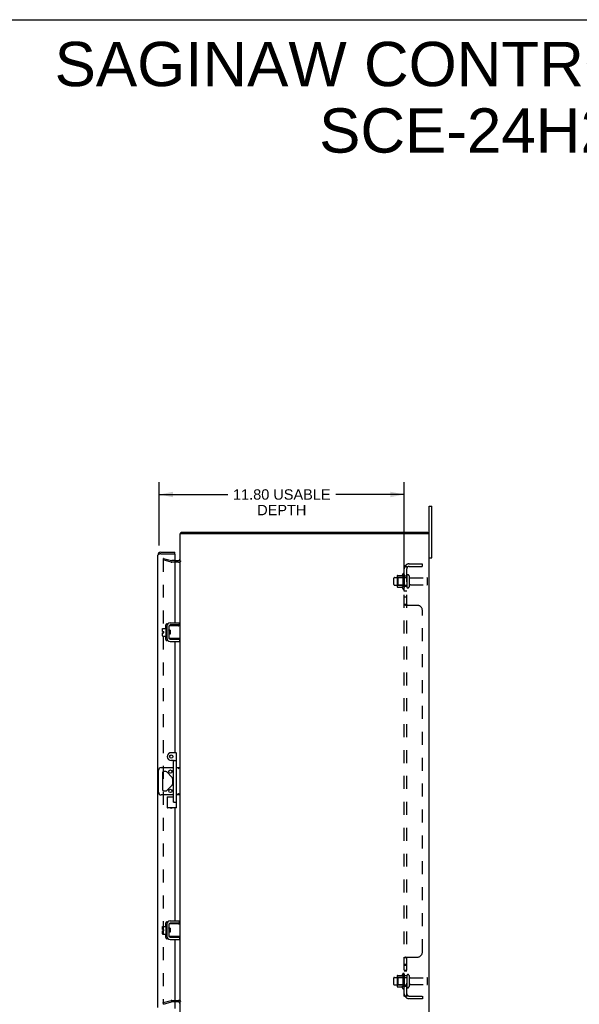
# Model space of a CAD drawing. Header units: inches. Extents: x 0 to 113, y 0 to 73.
# Tile 7 of 8: x 57 to 84, y 26 to 73. Entities that reach past the tile are written whole.
import ezdxf

# ---------------------------------------------------------------- set-up
doc = ezdxf.new("R2010")
doc.units = ezdxf.units.IN
doc.header["$LTSCALE"] = 6.233333
doc.header["$MEASUREMENT"] = 0
doc.linetypes.add('HIDDEN', pattern=[0.2, 0.1, -0.1])
doc.layers.get('0').update_dxf_attribs({"linetype": 'CONTINUOUS'})
for name, color, linetype in [('DEFAULT_2', 8, 'HIDDEN'), ('DIMENSIONS', 7, 'CONTINUOUS'), ('DOOR_ASSEMBLY', 7, 'CONTINUOUS'), ('SUBPANEL', 7, 'CONTINUOUS')]:
    doc.layers.add(name, color=color, linetype=linetype)
doc.styles.get("Standard").update_dxf_attribs({"font": 'arial.ttf'})
doc.dimstyles.new('DIMSTYLE_1', dxfattribs={"dimtxt": 0.5, "dimasz": 0.666667, "dimexe": 0.09, "dimexo": 0.07, "dimgap": 0.0375, "dimtad": 0, "dimtih": 1, "dimtoh": 1, "dimzin": 4, "dimdsep": 46, "dimtxsty": 'Standard', "dimblk": '_FILLED', "dimblk1": '_FILLED', "dimblk2": '_FILLED', "dimcen": 0.09, "dimazin": 1, "dimtfac": 1, "dimtdec": 3, "dimtofl": 0, "dimtmove": 0, "dimatfit": 3, "dimldrblk": '_FILLED', "dimfxl": 0, "dimtolj": 1, "dimtzin": 4, "dimarcsym": 0})

# ---------------------------------------------------------------- blocks, each defined once
blk = doc.blocks.new('_FILLED')
at = {"color": 0, "linetype": 'ByBlock'}
blk.add_solid([(0, 0), (-1, 0.2), (-1, -0.2)], dxfattribs=at)
blk = doc.blocks.new('*D5')
at = {"layer": 'DIMENSIONS', "color": 2, "linetype": 'Continuous'}
for p, q in [((63.393, 48.02), (63.393, 51.074)), ((75.191, 45.82), (75.191, 51.074)), ((63.393, 50.474), (66.697, 50.474)), ((75.191, 50.474), (71.888, 50.474))]:
    blk.add_line(p, q, dxfattribs=at)
at = {"layer": 'DIMENSIONS', "color": 2, "linetype": 'Continuous', "xscale": 0.6666666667, "yscale": 0.6666666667, "zscale": 0.6666666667, "rotation": 180}
blk.add_blockref('_FILLED', (63.393, 50.474), dxfattribs=at)
at = {"layer": 'DIMENSIONS', "color": 2, "linetype": 'Continuous', "xscale": 0.6666666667, "yscale": 0.6666666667, "zscale": 0.6666666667}
blk.add_blockref('_FILLED', (75.191, 50.474), dxfattribs=at)
at = {"layer": 'DIMENSIONS', "color": 2, "linetype": 'Continuous', "insert": (69.292, 50.724), "char_height": 0.5, "width": 4.69145, "attachment_point": 2, "line_spacing_factor": 0.9}
blk.add_mtext('11.80 USABLE\\PDEPTH', dxfattribs=at)

msp = doc.modelspace()

# ---------------------------------------------------------------- linework, layer by layer
at = {"color": 7, "linetype": 'Continuous'}
for p, q in [((0, 73.333), (113.333, 73.333)), ((76.391, 49.917), (76.526, 49.917)), ((76.526, 47.417), (76.526, 49.917)), ((64.454, 48.592), (64.454, 48.667)), ((76.328, 48.592), (76.328, 48.667)), ((76.391, 47.417), (76.526, 47.417)), ((63.714, 44.091), (63.714, 43.604)), ((63.724, 44.101), (63.744, 44.101)), ((63.754, 44.161), (63.757, 44.161)), ((63.858, 44.13), (63.858, 43.565)), ((63.862, 43.964), (63.862, 44.15)), ((63.872, 44.16), (64.391, 44.16)), ((64.358, 44.19), (63.918, 44.19)), ((64.358, 44.19), (64.358, 44.294)), ((64.391, 43.535), (64.391, 44.16)), ((63.539, 43.881), (63.539, 44.017)), ((63.539, 43.881), (63.607, 43.881)), ((63.539, 43.667), (63.539, 43.813)), ((63.539, 43.813), (63.607, 43.813)), ((63.549, 44.027), (63.714, 44.027)), ((63.549, 43.657), (63.714, 43.657)), ((63.607, 43.813), (63.607, 43.881)), ((63.862, 43.958), (63.858, 43.966)), ((63.858, 43.757), (63.864, 43.746)), ((63.862, 43.545), (63.862, 43.73)), ((63.865, 43.871), (63.863, 43.892)), ((63.868, 43.817), (63.865, 43.871)), ((63.87, 43.796), (63.868, 43.817)), ((63.922, 43.94), (63.872, 43.94)), ((63.922, 43.755), (63.872, 43.755)), ((63.88, 43.928), (63.873, 43.94)), ((63.884, 43.94), (63.879, 43.93)), ((63.89, 43.859), (63.889, 43.875)), ((63.892, 43.835), (63.89, 43.859)), ((63.894, 43.819), (63.892, 43.835)), ((63.898, 43.755), (63.904, 43.764)), ((63.902, 43.766), (63.909, 43.755)), ((63.915, 43.87), (63.913, 43.892)), ((63.918, 43.827), (63.915, 43.87)), ((63.919, 43.806), (63.918, 43.827)), ((63.922, 43.94), (63.922, 43.755)), ((63.724, 43.594), (63.744, 43.594)), ((63.754, 43.533), (63.757, 43.533)), ((64.391, 43.535), (63.872, 43.535)), ((63.918, 43.505), (64.358, 43.505)), ((64.319, 43.542), (64.311, 43.545)), ((64.358, 43.505), (64.358, 43.401)), ((63.355, 36.136), (63.355, 37.198)), ((63.48, 37.323), (64.076, 37.323)), ((63.546, 37.07), (63.546, 36.265)), ((63.708, 37.132), (63.608, 37.132)), ((64.018, 36.848), (63.752, 37.114)), ((64.216, 37.323), (64.391, 37.323)), ((64.31, 37.273), (64.298, 37.263)), ((64.036, 36.53), (64.036, 36.804)), ((63.608, 36.202), (63.708, 36.202)), ((63.752, 36.22), (64.018, 36.486)), ((64.076, 36.011), (63.48, 36.011)), ((64.391, 36.011), (64.216, 36.011)), ((64.358, 29.84), (64.358, 29.944)), ((63.539, 29.531), (63.539, 29.667)), ((63.539, 29.531), (63.607, 29.531)), ((63.539, 29.463), (63.607, 29.463)), ((63.539, 29.317), (63.539, 29.463)), ((63.549, 29.677), (63.714, 29.677)), ((63.607, 29.463), (63.607, 29.531)), ((63.714, 29.741), (63.714, 29.254)), ((63.724, 29.751), (63.744, 29.751)), ((63.754, 29.811), (63.757, 29.811)), ((63.858, 29.78), (63.858, 29.215)), ((63.862, 29.608), (63.858, 29.616)), ((63.858, 29.407), (63.864, 29.396)), ((63.862, 29.614), (63.862, 29.8)), ((63.865, 29.521), (63.863, 29.542)), ((63.868, 29.467), (63.865, 29.521)), ((63.87, 29.446), (63.868, 29.467)), ((63.872, 29.81), (64.391, 29.81)), ((63.922, 29.59), (63.872, 29.59)), ((63.922, 29.405), (63.872, 29.405)), ((63.88, 29.578), (63.873, 29.59)), ((63.884, 29.59), (63.879, 29.58)), ((63.89, 29.509), (63.889, 29.525)), ((63.892, 29.485), (63.89, 29.509)), ((63.894, 29.469), (63.892, 29.485)), ((63.898, 29.405), (63.904, 29.414)), ((63.902, 29.416), (63.909, 29.405)), ((63.915, 29.52), (63.913, 29.542)), ((63.918, 29.477), (63.915, 29.52)), ((64.358, 29.84), (63.918, 29.84)), ((63.919, 29.456), (63.918, 29.477)), ((63.922, 29.59), (63.922, 29.405)), ((64.391, 29.185), (64.391, 29.81)), ((63.549, 29.307), (63.714, 29.307)), ((63.724, 29.244), (63.744, 29.244)), ((63.754, 29.183), (63.757, 29.183)), ((63.862, 29.195), (63.862, 29.38)), ((64.391, 29.185), (63.872, 29.185)), ((63.918, 29.155), (64.358, 29.155)), ((64.319, 29.192), (64.311, 29.195)), ((64.358, 29.155), (64.358, 29.051))]:
    msp.add_line(p, q, dxfattribs=at)
at = {"color": 3, "linetype": 'Continuous'}
for p, q in [((76.391, 23.417), (76.391, 49.917)), ((64.391, 44.16), (64.391, 48.592)), ((64.391, 48.592), (76.391, 48.592)), ((64.454, 48.667), (76.328, 48.667)), ((64.143, 47.292), (64.321, 47.292)), ((63.754, 44.161), (63.754, 43.533)), ((63.918, 44.294), (64.358, 44.294)), ((63.918, 43.401), (64.358, 43.401)), ((64.391, 29.81), (64.391, 43.535)), ((63.918, 29.944), (64.358, 29.944)), ((63.754, 29.811), (63.754, 29.183)), ((63.918, 29.051), (64.358, 29.051)), ((64.391, 24.742), (64.391, 29.185)), ((64.321, 26.042), (64.143, 26.042))]:
    msp.add_line(p, q, dxfattribs=at)
for points in [[(64.433, 48.624), (64.434, 48.625), (64.435, 48.627), (64.436, 48.628), (64.437, 48.63), (64.438, 48.632), (64.439, 48.634), (64.44, 48.637), (64.441, 48.639), (64.441, 48.641), (64.442, 48.644), (64.444, 48.651)], [(64.444, 48.651), (64.445, 48.653), (64.445, 48.655), (64.446, 48.657), (64.446, 48.658), (64.447, 48.66), (64.448, 48.661), (64.448, 48.663), (64.449, 48.664), (64.45, 48.665), (64.45, 48.665), (64.451, 48.666), (64.452, 48.666), (64.453, 48.667), (64.453, 48.667), (64.454, 48.667)]]:
    msp.add_lwpolyline(points, dxfattribs=at)
at = {"color": 7, "linetype": 'Continuous'}
for points in [[(64.311, 44.15), (64.319, 44.152), (64.322, 44.153), (64.325, 44.154), (64.328, 44.155), (64.331, 44.156), (64.334, 44.157), (64.336, 44.158), (64.339, 44.158), (64.341, 44.159), (64.344, 44.159), (64.346, 44.159), (64.348, 44.16), (64.35, 44.16)], [(63.863, 43.892), (63.863, 43.902), (63.862, 43.911), (63.861, 43.92), (63.861, 43.929), (63.86, 43.937), (63.859, 43.944), (63.859, 43.95), (63.858, 43.956), (63.858, 43.957)], [(63.862, 43.964), (63.862, 43.963), (63.862, 43.961), (63.862, 43.959), (63.862, 43.958), (63.862, 43.956), (63.863, 43.955), (63.863, 43.953), (63.863, 43.952), (63.864, 43.951), (63.864, 43.95), (63.864, 43.949), (63.865, 43.948), (63.865, 43.947), (63.866, 43.946), (63.866, 43.945), (63.867, 43.944), (63.867, 43.943), (63.868, 43.942), (63.868, 43.941), (63.869, 43.941), (63.87, 43.94), (63.87, 43.94), (63.871, 43.94), (63.872, 43.94)], [(63.872, 43.755), (63.871, 43.754), (63.87, 43.754), (63.87, 43.754), (63.869, 43.753), (63.868, 43.753), (63.868, 43.752), (63.867, 43.751), (63.867, 43.751), (63.866, 43.75), (63.866, 43.749), (63.865, 43.748), (63.865, 43.747), (63.864, 43.746), (63.864, 43.745), (63.864, 43.743), (63.863, 43.742), (63.863, 43.741), (63.863, 43.739), (63.862, 43.738), (63.862, 43.737), (63.862, 43.735), (63.862, 43.733), (63.862, 43.732), (63.862, 43.73)], [(63.873, 43.755), (63.872, 43.76), (63.872, 43.769), (63.871, 43.777), (63.87, 43.787), (63.87, 43.796)], [(63.889, 43.875), (63.888, 43.883), (63.887, 43.89), (63.886, 43.896), (63.885, 43.903), (63.885, 43.908), (63.884, 43.913), (63.883, 43.918), (63.882, 43.922), (63.881, 43.924), (63.881, 43.927), (63.88, 43.928)], [(63.902, 43.766), (63.902, 43.768), (63.901, 43.77), (63.9, 43.773), (63.9, 43.777), (63.899, 43.781), (63.898, 43.786), (63.897, 43.792), (63.896, 43.798), (63.896, 43.805), (63.895, 43.812), (63.894, 43.819)], [(63.913, 43.892), (63.913, 43.902), (63.912, 43.911), (63.911, 43.921), (63.911, 43.929), (63.91, 43.937), (63.91, 43.94)], [(63.922, 43.767), (63.922, 43.768), (63.921, 43.777), (63.92, 43.786), (63.92, 43.796), (63.919, 43.806)], [(64.35, 43.535), (64.348, 43.535), (64.346, 43.535), (64.344, 43.535), (64.341, 43.535), (64.339, 43.536), (64.336, 43.537), (64.334, 43.537), (64.331, 43.538), (64.328, 43.539), (64.325, 43.54), (64.322, 43.541), (64.319, 43.542)], [(64.385, 37.323), (64.382, 37.323), (64.378, 37.321), (64.373, 37.319), (64.369, 37.316), (64.363, 37.313), (64.358, 37.31), (64.353, 37.306), (64.347, 37.302), (64.341, 37.297), (64.335, 37.293), (64.329, 37.288), (64.322, 37.283), (64.316, 37.278), (64.31, 37.273)], [(64.316, 36.056), (64.304, 36.066), (64.298, 36.071)], [(64.385, 36.011), (64.382, 36.012), (64.378, 36.013), (64.373, 36.015), (64.369, 36.018), (64.363, 36.021), (64.358, 36.024), (64.353, 36.028), (64.347, 36.033), (64.341, 36.037), (64.335, 36.042), (64.329, 36.046), (64.322, 36.051), (64.316, 36.056)], [(63.863, 29.542), (63.863, 29.552), (63.862, 29.561), (63.861, 29.57), (63.861, 29.579), (63.86, 29.587), (63.859, 29.594), (63.859, 29.6), (63.858, 29.606), (63.858, 29.607)], [(63.862, 29.614), (63.862, 29.613), (63.862, 29.611), (63.862, 29.609), (63.862, 29.608), (63.862, 29.606), (63.863, 29.605), (63.863, 29.603), (63.863, 29.602), (63.864, 29.601), (63.864, 29.6), (63.864, 29.599), (63.865, 29.598), (63.865, 29.597), (63.866, 29.596), (63.866, 29.595), (63.867, 29.594), (63.867, 29.593), (63.868, 29.592), (63.868, 29.591), (63.869, 29.591), (63.87, 29.59), (63.87, 29.59), (63.871, 29.59), (63.872, 29.59)], [(63.872, 29.405), (63.871, 29.404), (63.87, 29.404), (63.87, 29.404), (63.869, 29.403), (63.868, 29.403), (63.868, 29.402), (63.867, 29.401), (63.867, 29.401), (63.866, 29.4), (63.866, 29.399), (63.865, 29.398), (63.865, 29.397), (63.864, 29.396), (63.864, 29.395), (63.864, 29.393), (63.863, 29.392), (63.863, 29.391), (63.863, 29.389), (63.862, 29.388), (63.862, 29.387), (63.862, 29.385), (63.862, 29.383), (63.862, 29.382), (63.862, 29.38)], [(63.873, 29.405), (63.872, 29.41), (63.872, 29.419), (63.871, 29.427), (63.87, 29.437), (63.87, 29.446)], [(63.889, 29.525), (63.888, 29.533), (63.887, 29.54), (63.886, 29.546), (63.885, 29.553), (63.885, 29.558), (63.884, 29.563), (63.883, 29.568), (63.882, 29.572), (63.881, 29.574), (63.881, 29.577), (63.88, 29.578)], [(63.902, 29.416), (63.902, 29.418), (63.901, 29.42), (63.9, 29.423), (63.9, 29.427), (63.899, 29.431), (63.898, 29.436), (63.897, 29.442), (63.896, 29.448), (63.896, 29.455), (63.895, 29.462), (63.894, 29.469)], [(63.913, 29.542), (63.913, 29.552), (63.912, 29.561), (63.911, 29.571), (63.911, 29.579), (63.91, 29.587), (63.91, 29.59)], [(63.922, 29.417), (63.922, 29.418), (63.921, 29.427), (63.92, 29.436), (63.92, 29.446), (63.919, 29.456)], [(64.311, 29.8), (64.319, 29.802), (64.322, 29.803), (64.325, 29.804), (64.328, 29.805), (64.331, 29.806), (64.334, 29.807), (64.336, 29.808), (64.339, 29.808), (64.341, 29.809), (64.344, 29.809), (64.346, 29.809), (64.348, 29.81), (64.35, 29.81)], [(64.35, 29.185), (64.348, 29.185), (64.346, 29.185), (64.344, 29.185), (64.341, 29.185), (64.339, 29.186), (64.336, 29.187), (64.334, 29.187), (64.331, 29.188), (64.328, 29.189), (64.325, 29.19), (64.322, 29.191), (64.319, 29.192)]]:
    msp.add_lwpolyline(points, dxfattribs=at)
for centre in [(63.927, 37.132), (63.927, 36.202)]:
    msp.add_circle(centre, 0.08, dxfattribs=at)
at = {"color": 3, "linetype": 'Continuous'}
for centre, radius, start, end in [((64.536, 48.522), 0.145, 135.3986, 151.1315), ((64.321, 47.362), 0.07, 270, 360), ((63.918, 44.13), 0.164, 90, 180), ((63.918, 43.565), 0.164, 180, 270), ((63.918, 29.78), 0.164, 90, 180), ((63.918, 29.215), 0.164, 180, 270), ((64.321, 25.972), 0.07, 0, 90)]:
    msp.add_arc(centre, radius, start, end, dxfattribs=at)
at = {"color": 7, "linetype": 'Continuous'}
for centre, radius, start, end in [((63.724, 44.091), 0.01, 90, 180), ((63.744, 44.091), 0.01, 0, 90), ((63.918, 44.13), 0.06, 90, 180), ((63.872, 44.15), 0.01, 90, 144.8477), ((63.549, 44.017), 0.01, 90, 180), ((63.549, 43.667), 0.01, 180, 270), ((63.724, 43.604), 0.01, 180, 270), ((63.744, 43.604), 0.01, 270, 360), ((63.918, 43.565), 0.06, 180, 270), ((63.872, 43.545), 0.01, 214.8438, 270), ((63.48, 37.198), 0.125, 90, 180), ((63.608, 37.07), 0.0625, 90, 180), ((63.708, 37.07), 0.0625, 45, 90), ((63.973, 36.804), 0.0625, 0, 45), ((63.973, 36.53), 0.0625, 315, 360), ((63.48, 36.136), 0.125, 180, 270), ((63.608, 36.265), 0.0625, 180, 270), ((63.708, 36.265), 0.0625, 270, 315), ((63.549, 29.667), 0.01, 90, 180), ((63.724, 29.741), 0.01, 90, 180), ((63.744, 29.741), 0.01, 0, 90), ((63.918, 29.78), 0.06, 90, 180), ((63.872, 29.8), 0.01, 90, 144.8477), ((63.549, 29.317), 0.01, 180, 270), ((63.724, 29.254), 0.01, 180, 270), ((63.744, 29.254), 0.01, 270, 360), ((63.918, 29.215), 0.06, 180, 270), ((63.872, 29.195), 0.01, 180, 189.0225), ((63.872, 29.195), 0.01, 214.7076, 270)]:
    msp.add_arc(centre, radius, start, end, dxfattribs=at)
at = {"layer": 'DEFAULT_2', "color": 8, "linetype": 'HIDDEN'}
for p, q in [((63.598, 47.396), (63.579, 47.324)), ((63.579, 47.377), (63.579, 47.376)), ((63.579, 47.376), (63.579, 25.958)), ((63.963, 47.221), (63.579, 47.324)), ((63.593, 47.391), (63.592, 47.391)), ((63.598, 47.396), (63.982, 47.293)), ((64.143, 47.292), (63.993, 47.292)), ((64.321, 47.217), (63.993, 47.217)), ((74.721, 46.475), (75.316, 46.475)), ((74.855, 46.548), (74.855, 46.036)), ((74.875, 46.476), (74.855, 46.496)), ((74.866, 46.57), (75.093, 46.57)), ((74.875, 46.476), (74.875, 46.109)), ((75.171, 46.476), (74.875, 46.476)), ((75.121, 46.648), (75.121, 45.936)), ((75.171, 46.476), (75.191, 46.496)), ((75.171, 46.476), (75.171, 46.109)), ((75.191, 46.626), (75.191, 45.958)), ((75.316, 46.557), (75.316, 46.028)), ((75.422, 46.557), (75.422, 46.028)), ((75.485, 46.458), (76.286, 46.458)), ((74.691, 46.139), (74.691, 46.445)), ((74.721, 46.109), (75.316, 46.109)), ((74.875, 46.109), (74.855, 46.089)), ((74.866, 46.015), (75.093, 46.015)), ((75.171, 46.109), (74.875, 46.109)), ((75.171, 46.109), (75.191, 46.089)), ((75.485, 46.126), (76.286, 46.126)), ((76.316, 46.156), (76.316, 46.428)), ((74.691, 26.889), (74.691, 27.195)), ((74.721, 27.225), (75.316, 27.225)), ((74.855, 27.298), (74.855, 26.786)), ((74.875, 27.226), (74.855, 27.246)), ((74.866, 27.32), (75.093, 27.32)), ((75.171, 27.226), (74.875, 27.226)), ((74.875, 27.226), (74.875, 26.859)), ((75.121, 27.398), (75.121, 26.686)), ((75.171, 27.226), (75.191, 27.246)), ((75.171, 27.226), (75.171, 26.859)), ((75.191, 27.376), (75.191, 26.708)), ((75.316, 27.307), (75.316, 26.778)), ((75.422, 27.307), (75.422, 26.778)), ((75.485, 27.208), (76.286, 27.208)), ((76.316, 26.906), (76.316, 27.178)), ((74.721, 26.859), (75.316, 26.859)), ((74.875, 26.859), (74.855, 26.839)), ((74.866, 26.765), (75.093, 26.765)), ((75.171, 26.859), (74.875, 26.859)), ((75.171, 26.859), (75.191, 26.839)), ((75.485, 26.876), (76.286, 26.876)), ((63.579, 26.01), (63.963, 26.113)), ((63.993, 26.117), (64.321, 26.117)), ((63.598, 25.938), (63.579, 26.01)), ((63.598, 25.938), (63.982, 26.041)), ((64.143, 26.042), (63.993, 26.042))]:
    msp.add_line(p, q, dxfattribs=at)
for points in [[(63.592, 47.391), (63.591, 47.391), (63.59, 47.39), (63.588, 47.39), (63.587, 47.389), (63.586, 47.389), (63.584, 47.388), (63.583, 47.387), (63.582, 47.386), (63.581, 47.384), (63.581, 47.383), (63.58, 47.382), (63.579, 47.38), (63.579, 47.379), (63.579, 47.377)], [(63.597, 47.39), (63.595, 47.391), (63.594, 47.391), (63.593, 47.391)], [(63.579, 25.958), (63.579, 25.957), (63.579, 25.955), (63.579, 25.954), (63.58, 25.952), (63.581, 25.951)], [(63.593, 25.943), (63.592, 25.943), (63.591, 25.943), (63.59, 25.944), (63.588, 25.944), (63.587, 25.945), (63.586, 25.946), (63.584, 25.946), (63.583, 25.947), (63.582, 25.948), (63.581, 25.95), (63.581, 25.951)], [(63.597, 25.944), (63.595, 25.943), (63.594, 25.943), (63.593, 25.943)]]:
    msp.add_lwpolyline(points, dxfattribs=at)
for centre, radius, start, end in [((63.993, 47.332), 0.115, 255, 270), ((63.993, 47.332), 0.04, 255, 270), ((64.321, 47.362), 0.145, 270, 321.2451), ((74.721, 46.445), 0.03, 90, 180), ((74.996, 46.548), 0.141, 174.7919, 180), ((74.866, 46.56), 0.01, 90, 174.8062), ((75.075, 46.58), 0.01, 270, 336.0321), ((75.721, 46.292), 0.698, 149.3369, 156.0321), ((75.153, 46.626), 0.0384, 0, 145.5503), ((75.369, 46.557), 0.053, 0, 180), ((75.485, 46.521), 0.0625, 180, 270), ((76.286, 46.428), 0.03, 360, 90), ((74.721, 46.139), 0.03, 180, 270), ((74.996, 46.036), 0.141, 180, 185.2081), ((74.866, 46.025), 0.01, 185.1938, 270), ((75.075, 46.005), 0.01, 23.9679, 90), ((75.721, 46.292), 0.698, 203.9679, 210.6631), ((75.369, 46.028), 0.053, 180, 360), ((75.485, 46.064), 0.0625, 90, 180), ((76.286, 46.156), 0.03, 270, 0), ((75.153, 45.958), 0.0384, 214.4497, 360), ((74.721, 27.195), 0.03, 90, 180), ((74.996, 27.298), 0.141, 174.7919, 180), ((74.866, 27.31), 0.01, 90, 174.8062), ((75.075, 27.33), 0.01, 270, 336.0321), ((75.721, 27.042), 0.698, 149.3369, 156.0321), ((75.153, 27.376), 0.0384, 0, 145.5503), ((75.369, 27.307), 0.053, 0, 180), ((75.485, 27.271), 0.0625, 180, 270), ((76.286, 27.178), 0.03, 360, 90), ((74.721, 26.889), 0.03, 180, 270), ((74.996, 26.786), 0.141, 180, 185.2081), ((74.866, 26.775), 0.01, 185.1938, 270), ((75.075, 26.755), 0.01, 23.9679, 90), ((75.721, 27.042), 0.698, 203.9679, 210.6631), ((75.153, 26.708), 0.0384, 214.4497, 360), ((75.369, 26.778), 0.053, 180, 360), ((75.485, 26.814), 0.0625, 90, 180), ((76.286, 26.906), 0.03, 270, 0), ((63.993, 26.002), 0.115, 90, 105), ((64.321, 25.972), 0.145, 38.7549, 90), ((63.993, 26.002), 0.04, 90, 105)]:
    msp.add_arc(centre, radius, start, end, dxfattribs=at)
at = {"layer": 'DOOR_ASSEMBLY', "color": 3, "linetype": 'Continuous'}
for p, q in [((63.318, 25.781), (63.318, 47.553)), ((63.439, 47.616), (63.431, 47.613)), ((63.463, 47.698), (64.143, 47.698)), ((63.463, 47.623), (64.128, 47.623)), ((64.143, 47.608), (64.143, 44.294)), ((63.702, 44.027), (63.702, 44.198)), ((63.752, 44.248), (63.805, 44.248)), ((63.858, 44.137), (63.858, 43.965)), ((64.143, 44.19), (64.143, 44.16)), ((63.702, 43.486), (63.702, 43.657)), ((63.858, 43.757), (63.858, 43.557)), ((63.808, 43.436), (63.752, 43.436)), ((64.143, 43.535), (64.143, 43.505)), ((64.143, 43.401), (64.143, 38.042)), ((64.143, 35.38), (64.143, 29.944)), ((63.752, 29.898), (63.805, 29.898)), ((63.702, 29.677), (63.702, 29.848)), ((63.858, 29.787), (63.858, 29.615)), ((63.858, 29.407), (63.858, 29.207)), ((64.143, 29.84), (64.143, 29.81)), ((63.702, 29.136), (63.702, 29.307)), ((63.808, 29.086), (63.752, 29.086)), ((64.143, 29.185), (64.143, 29.155)), ((64.143, 29.051), (64.143, 25.726))]:
    msp.add_line(p, q, dxfattribs=at)
at = {"layer": 'DOOR_ASSEMBLY', "color": 7, "linetype": 'Continuous'}
for p, q in [((64.143, 47.623), (64.128, 47.623)), ((64.143, 47.623), (64.143, 47.698)), ((64.186, 38.042), (63.966, 38.042)), ((64.216, 35.38), (64.216, 38.012)), ((64.046, 37.667), (63.966, 37.667)), ((64.076, 35.697), (64.076, 37.637)), ((64.106, 37.667), (64.186, 37.667)), ((63.778, 35.917), (63.778, 35.38)), ((63.778, 35.917), (64.076, 35.917)), ((64.098, 35.667), (64.186, 35.667)), ((64.216, 35.38), (63.778, 35.38))]:
    msp.add_line(p, q, dxfattribs=at)
at = {"layer": 'DOOR_ASSEMBLY', "color": 3, "linetype": 'Continuous'}
for points in [[(63.431, 47.613), (63.423, 47.611), (63.415, 47.608), (63.408, 47.606), (63.4, 47.603), (63.393, 47.601), (63.386, 47.598), (63.379, 47.596), (63.373, 47.593), (63.367, 47.591), (63.361, 47.588), (63.355, 47.586), (63.35, 47.583), (63.345, 47.581), (63.341, 47.578), (63.336, 47.576), (63.333, 47.573), (63.329, 47.571), (63.326, 47.568), (63.324, 47.566), (63.322, 47.563), (63.32, 47.561), (63.319, 47.558), (63.319, 47.556), (63.318, 47.553)], [(63.463, 47.623), (63.455, 47.621), (63.439, 47.616)]]:
    msp.add_lwpolyline(points, dxfattribs=at)
at = {"layer": 'DOOR_ASSEMBLY', "color": 7, "linetype": 'Continuous'}
for points in [[(63.778, 35.917), (63.778, 35.917), (63.779, 35.916), (63.78, 35.915), (63.8, 35.896)], [(63.8, 35.896), (63.804, 35.892), (63.808, 35.887)], [(64.046, 35.697), (64.052, 35.69), (64.059, 35.685), (64.066, 35.679), (64.072, 35.675), (64.079, 35.671), (64.085, 35.669), (64.092, 35.667), (64.098, 35.667)], [(63.778, 35.38), (63.778, 35.38), (63.779, 35.38), (63.78, 35.381), (63.8, 35.401)], [(63.8, 35.401), (63.804, 35.405), (63.808, 35.41)], [(64.194, 35.401), (64.19, 35.405), (64.186, 35.41)], [(64.216, 35.38), (64.216, 35.38), (64.215, 35.38), (64.214, 35.381), (64.194, 35.401)]]:
    msp.add_lwpolyline(points, dxfattribs=at)
msp.add_circle((63.966, 37.855), 0.078, dxfattribs=at)
at = {"layer": 'DOOR_ASSEMBLY', "color": 3, "linetype": 'Continuous'}
for centre, radius, start, end in [((63.463, 47.553), 0.145, 90, 180), ((64.128, 47.608), 0.0156, 0, 90), ((63.752, 44.198), 0.05, 90, 180), ((63.752, 43.486), 0.05, 180, 270), ((63.808, 43.486), 0.05, 270, 278.5296), ((63.966, 35.48), 0.109, 246.6208, 293.3792), ((63.752, 29.848), 0.05, 90, 180), ((63.752, 29.136), 0.05, 180, 270), ((63.808, 29.136), 0.05, 270, 278.5296)]:
    msp.add_arc(centre, radius, start, end, dxfattribs=at)
at = {"layer": 'DOOR_ASSEMBLY', "color": 7, "linetype": 'Continuous'}
for centre, radius, start, end in [((63.463, 47.553), 0.07, 90, 124.584), ((63.966, 37.855), 0.188, 90, 270), ((64.186, 38.012), 0.03, 0, 90), ((64.046, 37.637), 0.03, 359.9987, 89.9934), ((64.106, 37.637), 0.03, 90, 180), ((64.186, 37.637), 0.03, 0, 90), ((64.106, 35.697), 0.03, 180, 270), ((64.186, 35.697), 0.03, 270, 360)]:
    msp.add_arc(centre, radius, start, end, dxfattribs=at)
at = {"layer": 'SUBPANEL', "color": 8, "linetype": 'HIDDEN'}
for p, q in [((75.191, 26.323), (75.191, 47.011)), ((75.316, 47.011), (75.191, 47.011)), ((75.245, 47.049), (75.342, 46.97)), ((75.269, 47.009), (75.27, 47.008)), ((75.27, 47.008), (75.271, 47.008)), ((75.271, 47.008), (75.273, 47.008)), ((75.273, 47.008), (75.274, 47.007)), ((75.274, 47.007), (75.276, 47.007)), ((75.276, 47.007), (75.277, 47.006)), ((75.277, 47.006), (75.279, 47.006)), ((75.279, 47.006), (75.28, 47.006)), ((75.28, 47.006), (75.282, 47.005)), ((75.282, 47.005), (75.283, 47.005)), ((75.283, 47.005), (75.285, 47.004)), ((75.285, 47.004), (75.286, 47.003)), ((75.286, 47.003), (75.288, 47.003)), ((75.303, 46.997), (75.305, 46.996)), ((75.316, 26.323), (75.316, 47.011)), ((75.317, 46.991), (75.316, 46.991)), ((75.32, 46.988), (75.32, 46.988)), ((75.428, 47.136), (76.066, 47.136)), ((75.428, 47.011), (76.066, 47.011)), ((76.066, 47.011), (76.066, 47.136)), ((75.316, 46.542), (75.191, 46.542)), ((75.316, 46.042), (75.191, 46.042)), ((75.316, 45.814), (75.191, 45.814)), ((75.316, 45.533), (75.191, 45.533)), ((75.191, 45.17), (75.191, 45.171)), ((75.316, 45.171), (75.191, 45.171)), ((75.816, 45.136), (75.245, 45.136)), ((75.318, 45.167), (75.317, 45.168)), ((75.32, 45.163), (75.319, 45.164)), ((76.066, 28.448), (76.066, 44.886)), ((75.316, 28.163), (75.191, 28.163)), ((75.198, 28.174), (75.196, 28.172)), ((75.226, 28.188), (75.217, 28.184)), ((75.245, 28.198), (75.816, 28.198)), ((75.316, 28.164), (75.316, 28.163)), ((75.319, 28.17), (75.318, 28.169)), ((75.322, 28.172), (75.32, 28.171)), ((75.337, 28.183), (75.336, 28.182)), ((75.342, 28.193), (75.342, 28.192)), ((75.316, 27.838), (75.191, 27.838)), ((75.316, 27.801), (75.191, 27.801)), ((75.316, 27.557), (75.191, 27.557)), ((75.316, 27.52), (75.191, 27.52)), ((75.316, 27.292), (75.191, 27.292)), ((75.316, 26.792), (75.191, 26.792)), ((75.316, 26.323), (75.191, 26.323)), ((75.245, 26.285), (75.342, 26.364)), ((75.259, 26.323), (75.26, 26.323)), ((75.334, 26.351), (75.33, 26.346)), ((75.428, 26.323), (76.066, 26.323)), ((76.066, 26.198), (75.428, 26.198)), ((76.066, 26.323), (76.066, 26.198))]:
    msp.add_line(p, q, dxfattribs=at)
for points in [[(75.213, 47.031), (75.211, 47.03), (75.208, 47.028), (75.205, 47.027), (75.203, 47.026), (75.2, 47.024), (75.198, 47.022), (75.196, 47.021), (75.195, 47.019), (75.193, 47.018), (75.192, 47.016), (75.192, 47.014), (75.192, 47.013), (75.191, 47.012), (75.191, 47.011)], [(75.245, 47.049), (75.244, 47.048), (75.242, 47.046), (75.24, 47.044), (75.237, 47.043), (75.235, 47.041), (75.232, 47.039), (75.229, 47.038), (75.226, 47.036), (75.223, 47.035), (75.22, 47.034), (75.213, 47.031)], [(75.26, 47.011), (75.259, 47.011), (75.259, 47.011), (75.258, 47.011), (75.258, 47.011), (75.258, 47.011), (75.257, 47.011), (75.257, 47.011), (75.257, 47.011), (75.257, 47.011), (75.257, 47.011)], [(75.257, 47.011), (75.257, 47.011), (75.257, 47.011), (75.257, 47.011), (75.257, 47.011), (75.257, 47.011), (75.257, 47.011), (75.258, 47.011), (75.258, 47.011), (75.259, 47.011), (75.259, 47.011), (75.26, 47.01), (75.26, 47.01), (75.261, 47.01), (75.261, 47.01), (75.262, 47.01), (75.262, 47.01), (75.263, 47.01), (75.264, 47.01), (75.264, 47.01), (75.265, 47.01), (75.266, 47.009), (75.266, 47.009), (75.267, 47.009), (75.267, 47.009), (75.268, 47.009), (75.269, 47.009)], [(75.288, 47.003), (75.29, 47.002), (75.291, 47.002), (75.292, 47.002), (75.292, 47.001), (75.293, 47.001), (75.294, 47.001), (75.295, 47), (75.296, 47), (75.297, 47), (75.298, 46.999), (75.299, 46.999), (75.299, 46.998), (75.3, 46.998), (75.301, 46.998), (75.302, 46.997), (75.303, 46.997), (75.303, 46.997)], [(75.305, 46.996), (75.306, 46.995), (75.307, 46.995), (75.308, 46.995), (75.308, 46.994), (75.309, 46.994), (75.31, 46.994), (75.31, 46.993), (75.311, 46.993), (75.312, 46.993), (75.312, 46.992), (75.313, 46.992), (75.313, 46.992), (75.314, 46.992), (75.315, 46.991), (75.315, 46.991), (75.316, 46.991), (75.316, 46.99), (75.317, 46.99), (75.317, 46.99), (75.318, 46.99), (75.318, 46.989), (75.318, 46.989), (75.319, 46.989), (75.319, 46.989), (75.319, 46.988), (75.32, 46.988), (75.32, 46.988), (75.32, 46.988), (75.32, 46.988)], [(75.334, 46.983), (75.33, 46.988), (75.328, 46.99), (75.326, 46.992), (75.325, 46.994), (75.323, 46.996), (75.322, 46.998), (75.32, 47), (75.319, 47.002), (75.318, 47.003), (75.318, 47.005), (75.317, 47.007), (75.317, 47.008), (75.316, 47.01), (75.316, 47.011)], [(75.32, 46.988), (75.32, 46.988), (75.32, 46.988), (75.32, 46.988), (75.32, 46.988), (75.32, 46.988), (75.319, 46.989), (75.319, 46.989), (75.319, 46.989), (75.318, 46.989), (75.318, 46.99), (75.318, 46.99), (75.317, 46.99), (75.317, 46.991)], [(75.342, 46.97), (75.342, 46.97), (75.342, 46.971), (75.342, 46.972), (75.342, 46.972), (75.342, 46.973), (75.342, 46.974), (75.341, 46.975), (75.341, 46.976), (75.34, 46.977), (75.339, 46.978), (75.338, 46.979), (75.337, 46.981), (75.336, 46.982), (75.334, 46.983)], [(75.211, 45.153), (75.208, 45.154), (75.205, 45.155), (75.203, 45.157), (75.2, 45.158), (75.198, 45.16), (75.196, 45.162), (75.195, 45.163), (75.193, 45.165), (75.192, 45.166), (75.192, 45.168), (75.192, 45.169), (75.191, 45.17), (75.191, 45.171)], [(75.226, 45.146), (75.217, 45.15), (75.213, 45.151), (75.211, 45.153)], [(75.242, 45.138), (75.24, 45.14), (75.237, 45.141), (75.235, 45.142), (75.232, 45.144), (75.229, 45.145), (75.226, 45.146)], [(75.245, 45.136), (75.244, 45.137), (75.242, 45.138)], [(75.317, 45.169), (75.316, 45.17), (75.316, 45.171)], [(75.322, 45.162), (75.32, 45.163), (75.319, 45.164), (75.318, 45.166), (75.318, 45.167), (75.317, 45.168), (75.317, 45.169), (75.316, 45.17), (75.316, 45.171)], [(75.33, 45.156), (75.326, 45.159), (75.325, 45.16), (75.323, 45.161), (75.322, 45.162)], [(75.338, 45.15), (75.337, 45.151), (75.336, 45.152), (75.334, 45.153), (75.333, 45.154), (75.331, 45.155), (75.33, 45.156)], [(75.342, 45.136), (75.342, 45.137), (75.342, 45.139), (75.342, 45.14), (75.342, 45.141), (75.342, 45.142), (75.342, 45.144), (75.341, 45.145), (75.341, 45.146), (75.34, 45.147), (75.339, 45.148), (75.338, 45.15), (75.337, 45.151), (75.336, 45.152)], [(75.341, 45.146), (75.34, 45.147), (75.339, 45.148)], [(75.342, 45.136), (75.342, 45.137), (75.342, 45.139), (75.342, 45.14), (75.342, 45.141)], [(75.203, 28.177), (75.2, 28.176), (75.198, 28.174), (75.196, 28.172), (75.195, 28.171), (75.193, 28.169), (75.192, 28.168), (75.192, 28.166), (75.192, 28.165), (75.191, 28.164), (75.191, 28.163)], [(75.192, 28.165), (75.191, 28.164), (75.191, 28.163)], [(75.211, 28.181), (75.208, 28.18), (75.205, 28.179), (75.203, 28.177)], [(75.217, 28.184), (75.213, 28.183), (75.211, 28.181)], [(75.242, 28.196), (75.24, 28.194), (75.237, 28.193), (75.235, 28.192), (75.232, 28.191), (75.229, 28.189), (75.226, 28.188)], [(75.245, 28.198), (75.244, 28.197), (75.242, 28.196)], [(75.326, 28.176), (75.325, 28.174), (75.323, 28.173), (75.322, 28.172), (75.32, 28.171), (75.319, 28.17), (75.318, 28.169), (75.318, 28.167), (75.317, 28.166), (75.317, 28.165), (75.316, 28.164), (75.316, 28.163)], [(75.342, 28.198), (75.342, 28.197), (75.342, 28.196), (75.342, 28.194), (75.342, 28.193), (75.342, 28.192), (75.342, 28.191), (75.341, 28.189), (75.341, 28.188), (75.34, 28.187), (75.339, 28.186), (75.338, 28.184), (75.337, 28.183), (75.336, 28.182), (75.334, 28.181), (75.333, 28.18), (75.331, 28.179), (75.33, 28.178), (75.326, 28.176)], [(75.342, 28.198), (75.342, 28.197), (75.342, 28.196)], [(75.22, 26.301), (75.213, 26.303), (75.211, 26.305), (75.208, 26.306), (75.205, 26.307), (75.203, 26.309), (75.2, 26.31), (75.198, 26.312), (75.196, 26.313), (75.195, 26.315), (75.193, 26.317), (75.192, 26.318), (75.192, 26.32), (75.192, 26.321), (75.191, 26.322), (75.191, 26.323)], [(75.245, 26.285), (75.244, 26.286), (75.242, 26.288), (75.24, 26.29), (75.237, 26.292), (75.235, 26.293), (75.232, 26.295), (75.229, 26.296), (75.226, 26.298), (75.223, 26.299), (75.22, 26.301)], [(75.32, 26.346), (75.32, 26.346), (75.32, 26.346), (75.32, 26.346), (75.32, 26.346), (75.32, 26.346), (75.32, 26.346), (75.319, 26.346), (75.319, 26.345), (75.319, 26.345), (75.318, 26.345), (75.318, 26.345), (75.317, 26.344), (75.317, 26.344), (75.316, 26.344), (75.316, 26.344), (75.315, 26.343), (75.314, 26.343), (75.314, 26.343), (75.313, 26.342), (75.313, 26.342), (75.312, 26.342), (75.311, 26.341), (75.311, 26.341), (75.31, 26.34), (75.309, 26.34), (75.308, 26.34), (75.308, 26.339), (75.307, 26.339), (75.306, 26.339), (75.305, 26.338), (75.304, 26.338), (75.304, 26.338), (75.303, 26.337), (75.302, 26.337), (75.301, 26.336), (75.3, 26.336), (75.299, 26.336), (75.299, 26.335), (75.298, 26.335), (75.297, 26.335), (75.296, 26.334), (75.295, 26.334), (75.294, 26.333), (75.293, 26.333), (75.292, 26.333), (75.291, 26.332), (75.29, 26.332), (75.289, 26.332), (75.288, 26.331), (75.287, 26.331), (75.286, 26.33), (75.285, 26.33), (75.284, 26.33), (75.283, 26.329), (75.282, 26.329), (75.281, 26.329), (75.28, 26.328), (75.279, 26.328), (75.278, 26.328), (75.277, 26.328), (75.276, 26.327), (75.275, 26.327), (75.274, 26.327), (75.273, 26.326), (75.272, 26.326), (75.271, 26.326), (75.27, 26.326), (75.269, 26.326), (75.268, 26.325), (75.267, 26.325), (75.267, 26.325), (75.266, 26.325), (75.265, 26.325), (75.264, 26.324), (75.263, 26.324), (75.262, 26.324), (75.262, 26.324), (75.261, 26.324), (75.26, 26.324), (75.259, 26.324), (75.259, 26.323), (75.258, 26.323), (75.258, 26.323), (75.257, 26.323), (75.257, 26.323), (75.257, 26.323), (75.257, 26.323)], [(75.257, 26.323), (75.257, 26.323), (75.257, 26.323), (75.257, 26.323), (75.257, 26.323), (75.257, 26.323), (75.257, 26.323), (75.257, 26.323), (75.258, 26.323), (75.258, 26.323), (75.259, 26.323), (75.259, 26.323), (75.259, 26.323)], [(75.33, 26.346), (75.328, 26.344), (75.326, 26.342), (75.325, 26.34), (75.323, 26.338), (75.322, 26.336), (75.32, 26.334), (75.319, 26.333), (75.318, 26.331), (75.318, 26.329), (75.317, 26.327), (75.317, 26.326), (75.316, 26.325), (75.316, 26.323)], [(75.316, 26.343), (75.317, 26.344), (75.317, 26.344), (75.318, 26.344), (75.318, 26.345), (75.318, 26.345), (75.319, 26.345), (75.319, 26.345), (75.319, 26.346), (75.32, 26.346), (75.32, 26.346), (75.32, 26.346), (75.32, 26.346)], [(75.342, 26.364), (75.342, 26.364), (75.342, 26.363), (75.342, 26.362), (75.342, 26.362), (75.342, 26.361), (75.342, 26.36), (75.341, 26.359), (75.341, 26.358), (75.34, 26.357), (75.339, 26.356), (75.338, 26.355), (75.337, 26.353), (75.336, 26.352), (75.334, 26.351)]]:
    msp.add_lwpolyline(points, dxfattribs=at)
for centre, radius, start, end in [((75.428, 46.899), 0.237, 90, 180), ((75.428, 46.899), 0.112, 90, 180), ((75.816, 44.886), 0.25, 0, 90), ((75.816, 28.448), 0.25, 270, 360), ((75.428, 26.435), 0.237, 180, 270), ((75.428, 26.435), 0.112, 180, 270)]:
    msp.add_arc(centre, radius, start, end, dxfattribs=at)

# ---------------------------------------------------------------- texts
at = {"layer": 'DIMENSIONS', "color": 2, "linetype": 'Continuous', "insert": (85.337, 72.266), "char_height": 2.13333, "width": 53.88055, "attachment_point": 2, "line_spacing_factor": 0.9}
msp.add_mtext('SAGINAW CONTROL & ENGINEERING\\PSCE-24H2412SS6LP', dxfattribs=at)

# ---------------------------------------------------------------- dimensions: what is measured, and where the dimension line sits
at = {"layer": 'DIMENSIONS', "color": 2, "linetype": 'Continuous'}
dim = msp.add_linear_dim(base=(75.191, 50.474), p1=(63.393, 47.95), p2=(75.191, 45.75), text='<> USABLE\\PDEPTH', dimstyle='DIMSTYLE_1', dxfattribs=at)
dim.commit()
dim.dimension.update_dxf_attribs({"geometry": '*D5', "text_midpoint": (69.292, 50.099), "dimtype": 160})

doc.saveas('drawing.dxf')
